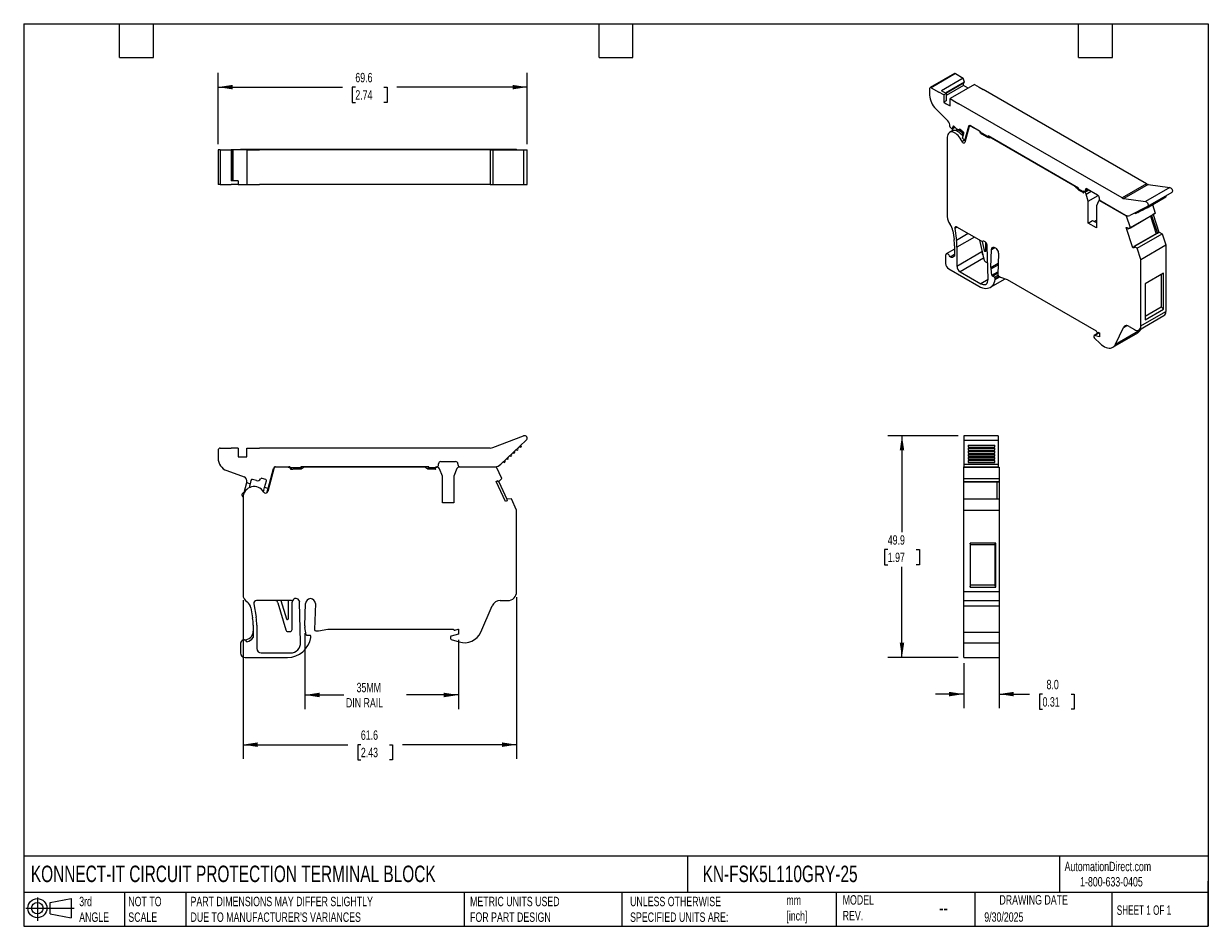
# Model space of a CAD drawing. Header units: millimetres. Extents: x 6 to 273, y 6 to 210.
import ezdxf

# ---------------------------------------------------------------- set-up
doc = ezdxf.new("R2010")
doc.units = ezdxf.units.MM
doc.linetypes.add('SLD-Solid', pattern=[0])
doc.layers.add('DIMENSIONS', color=140, linetype='SLD-Solid', lineweight=25)
doc.layers.add('TEXT', color=140, linetype='SLD-Solid', lineweight=25)
doc.layers.add('SLD-DEFPOINTS', color=7, linetype='Continuous')
doc.styles.add('SLDTEXTSTYLE0', font='TXT', dxfattribs={"width": 0.7})
doc.styles.add('SLDTEXTSTYLE1', font='TXT', dxfattribs={"width": 0.65})
doc.dimstyles.new('SLDDIMSTYLE0', dxfattribs={"dimtxt": 2.158008, "dimasz": 3.302, "dimexe": 0, "dimexo": 0.0625, "dimgap": 0.539502, "dimtad": 0, "dimtih": 1, "dimtoh": 1, "dimdec": 1, "dimrnd": 1e-09, "dimzin": 12, "dimdsep": 46, "dimtxsty": 'SLDTEXTSTYLE0', "dimsah": 1, "dimcen": 0.09, "dimadec": 0, "dimazin": 3, "dimtfac": 1, "dimtdec": 1, "dimtofl": 0, "dimtmove": 0, "dimatfit": 3, "dimfxl": 0, "dimfrac": 2, "dimtolj": 1, "dimtzin": 12, "dimarcsym": 0})
doc.dimstyles.new('SLDDIMSTYLE1', dxfattribs={"dimtxt": 2.158008, "dimasz": 3.302, "dimexe": 0, "dimexo": 0.0625, "dimgap": 0.539502, "dimtad": 0, "dimtih": 1, "dimtoh": 1, "dimdec": 1, "dimrnd": 1e-09, "dimzin": 4, "dimdsep": 46, "dimtxsty": 'SLDTEXTSTYLE0', "dimsah": 1, "dimcen": 0.09, "dimadec": 0, "dimazin": 1, "dimtfac": 1, "dimtdec": 1, "dimtmove": 0, "dimatfit": 0, "dimfxl": 0, "dimfrac": 2, "dimtolj": 1, "dimtzin": 12, "dimarcsym": 0})

# ---------------------------------------------------------------- blocks, each defined once
blk = doc.blocks.new('Block11')
at = {"color": 7, "linetype": 'SLD-Solid', "lineweight": 18}
for p, q in [((0, 2.88), (10.87, 2.88)), ((2.59, 5.31), (2.59, 0)), ((5.48, 4.17), (10.18, 5.03)), ((5.48, 1.6), (5.48, 4.17)), ((10.18, 5.03), (10.18, 0.73)), ((5.48, 1.6), (10.18, 0.73))]:
    blk.add_line(p, q, dxfattribs=at)
for radius in [2.15, 1.29]:
    blk.add_circle((2.59, 2.88), radius, dxfattribs=at)
blk = doc.blocks.new('Block12')
at = {"layer": 'SLD-DEFPOINTS'}
blk.add_blockref('Block11', (0, 0), dxfattribs=at)
blk = doc.blocks.new('_D')
at = {"layer": 'DIMENSIONS'}
for p, q in [((69.66, 72.37), (69.66, 55.26)), ((104.23, 70.87), (104.23, 55.26)), ((69.66, 58.43), (78.42, 58.43)), ((104.23, 58.43), (92.51, 58.43))]:
    blk.add_line(p, q, dxfattribs=at)
for points in [[(69.66, 58.43), (72.97, 57.92), (72.97, 58.94)], [(104.23, 58.43), (100.93, 58.94), (100.93, 57.92)]]:
    blk.add_solid(points, dxfattribs=at)
at = {"layer": 'DIMENSIONS', "char_height": 2.117, "attachment_point": 1, "style": 'SLDTEXTSTYLE0'}
for s, insert in [('35MM', (81.29, 61.16)), ('DIN RAIL', (78.9, 57.73))]:
    blk.add_mtext(s, dxfattribs=dict(at, insert=insert))
blk = doc.blocks.new('_D_1')
at = {"layer": 'DIMENSIONS'}
for p, q in [((117.33, 80.42), (117.33, 44.06)), ((55.73, 79.77), (55.73, 44.06)), ((55.73, 47.24), (79.34, 47.24)), ((82.26, 47.24), (81.54, 47.24)), ((81.54, 47.24), (81.54, 43.81)), ((88.67, 47.24), (89.4, 47.24)), ((89.4, 47.24), (89.4, 43.81)), ((117.33, 47.24), (91.6, 47.24)), ((81.54, 43.81), (82.26, 43.81)), ((89.4, 43.81), (88.67, 43.81))]:
    blk.add_line(p, q, dxfattribs=at)
for points in [[(55.73, 47.24), (59.03, 46.73), (59.03, 47.75)], [(117.33, 47.24), (114.03, 47.75), (114.03, 46.73)]]:
    blk.add_solid(points, dxfattribs=at)
at = {"layer": 'DIMENSIONS', "char_height": 2.117, "attachment_point": 1, "style": 'SLDTEXTSTYLE0'}
for s, insert in [('61.6', (82.26, 50.45)), ('2.43', (82.26, 46.54))]:
    blk.add_mtext(s, dxfattribs=dict(at, insert=insert))
blk = doc.blocks.new('_D_2')
at = {"layer": 'DIMENSIONS'}
for p, q in [((225.95, 71.32), (225.95, 55.45)), ((218, 65.61), (218, 55.45)), ((218, 58.63), (211.65, 58.63)), ((225.95, 58.63), (232.81, 58.63)), ((235.74, 58.63), (235.01, 58.63)), ((235.01, 58.63), (235.01, 55.2)), ((242.15, 58.63), (242.87, 58.63)), ((242.87, 58.63), (242.87, 55.2)), ((235.01, 55.2), (235.74, 55.2)), ((242.87, 55.2), (242.15, 55.2))]:
    blk.add_line(p, q, dxfattribs=at)
for points in [[(218, 58.63), (214.7, 59.13), (214.7, 58.12)], [(225.95, 58.63), (229.25, 58.12), (229.25, 59.13)]]:
    blk.add_solid(points, dxfattribs=at)
at = {"layer": 'DIMENSIONS', "char_height": 2.117, "attachment_point": 1, "style": 'SLDTEXTSTYLE0'}
for s, insert in [('8.0', (236.63, 61.84)), ('0.31', (235.74, 57.93))]:
    blk.add_mtext(s, dxfattribs=dict(at, insert=insert))
blk = doc.blocks.new('_D_3')
at = {"layer": 'DIMENSIONS'}
for p, q in [((216.73, 116.8), (200.91, 116.8)), ((204.08, 116.8), (204.08, 95.08)), ((200.88, 91.17), (200.15, 91.17)), ((200.15, 91.17), (200.15, 87.74)), ((207.29, 91.17), (208.02, 91.17)), ((208.02, 91.17), (208.02, 87.74)), ((200.15, 87.74), (200.88, 87.74)), ((204.08, 66.88), (204.08, 87.26)), ((208.02, 87.74), (207.29, 87.74)), ((216.73, 66.88), (200.91, 66.88))]:
    blk.add_line(p, q, dxfattribs=at)
for points in [[(204.08, 116.8), (203.58, 113.5), (204.59, 113.5)], [(204.08, 66.88), (204.59, 70.18), (203.58, 70.18)]]:
    blk.add_solid(points, dxfattribs=at)
at = {"layer": 'DIMENSIONS', "char_height": 2.117, "attachment_point": 1, "style": 'SLDTEXTSTYLE0'}
for s, insert in [('49.9', (200.88, 94.38)), ('1.97', (200.88, 90.47))]:
    blk.add_mtext(s, dxfattribs=dict(at, insert=insert))
blk = doc.blocks.new('_D_4')
at = {"layer": 'DIMENSIONS'}
for p, q in [((50.11, 182.4), (50.11, 198.45)), ((119.7, 182.4), (119.7, 198.45)), ((50.11, 195.27), (78.1, 195.27)), ((81.02, 195.27), (80.3, 195.27)), ((80.3, 195.27), (80.3, 191.84)), ((87.43, 195.27), (88.16, 195.27)), ((88.16, 195.27), (88.16, 191.84)), ((119.7, 195.27), (90.36, 195.27)), ((80.3, 191.84), (81.02, 191.84)), ((88.16, 191.84), (87.43, 191.84))]:
    blk.add_line(p, q, dxfattribs=at)
for points in [[(50.11, 195.27), (53.41, 194.76), (53.41, 195.78)], [(119.7, 195.27), (116.4, 195.78), (116.4, 194.76)]]:
    blk.add_solid(points, dxfattribs=at)
at = {"layer": 'DIMENSIONS', "char_height": 2.117, "attachment_point": 1, "style": 'SLDTEXTSTYLE0'}
for s, insert in [('69.6', (81.02, 198.48)), ('2.74', (81.02, 194.57))]:
    blk.add_mtext(s, dxfattribs=dict(at, insert=insert))

msp = doc.modelspace()

# ---------------------------------------------------------------- linework, layer by layer
for p, q in [((215.89, 198.32), (210.41, 195.16)), ((216.14, 198.3), (210.66, 195.13)), ((216.14, 198.3), (217.89, 197.29)), ((210.31, 194.93), (210.31, 193.49)), ((210.66, 195.13), (212.41, 194.12)), ((217.89, 197.29), (212.98, 194.45)), ((218.14, 196.41), (213.86, 193.94)), ((213.92, 193.91), (218.12, 196.34)), ((217.91, 195.64), (214.06, 193.42)), ((220.38, 195.85), (214.9, 192.69)), ((218.14, 196.41), (217.89, 197.29)), ((217.91, 195.64), (217.91, 196.22)), ((218.97, 195.03), (217.91, 195.64)), ((220.38, 195.85), (221.46, 195.23)), ((221.46, 195.23), (222.36, 194.71)), ((259.13, 173.48), (222.36, 194.71)), ((213.49, 193.5), (212.41, 194.12)), ((214.06, 193.83), (212.98, 194.45)), ((214.06, 193.83), (213.49, 193.5)), ((213.49, 193.5), (213.49, 191.87)), ((214.06, 192.2), (213.49, 191.87)), ((214.06, 193.83), (214.06, 192.2)), ((214.9, 191.05), (214.9, 192.69)), ((214.9, 192.69), (215.98, 192.06)), ((215.98, 192.06), (216.88, 191.54)), ((211.7, 190.38), (214.44, 187.65)), ((213.49, 191.87), (214.06, 191.54)), ((214.06, 191.54), (214.9, 191.05)), ((253.65, 170.32), (216.88, 191.54)), ((215.53, 185.48), (214.8, 185.06)), ((214.88, 186.42), (214.86, 186.32)), ((215.4, 185.83), (214.86, 186.32)), ((215.44, 185.46), (215.15, 185.3)), ((215.55, 186.36), (215.4, 185.83)), ((216.02, 186.19), (215.4, 185.83)), ((215.56, 185.92), (215.42, 185.42)), ((215.7, 186.44), (215.55, 186.36)), ((216.42, 185.84), (215.81, 186.38)), ((216.53, 185.75), (216.44, 185.71)), ((216.97, 185.69), (217.17, 185.81)), ((217.13, 185.81), (217.05, 185.77)), ((217.29, 185.74), (217.86, 185.23)), ((217.72, 183.77), (218.01, 184.85)), ((219.19, 186.4), (218.22, 182.78)), ((218.27, 183.29), (219.13, 186.51)), ((219.13, 186.51), (219.38, 186.66)), ((219.45, 186.63), (219.28, 186.53)), ((219.48, 186.62), (221.57, 185.41)), ((219.53, 186.5), (219.6, 186.54)), ((221.44, 185.4), (219.53, 186.5)), ((221.44, 185.4), (221.52, 185.44)), ((221.81, 185.15), (221.72, 185.1)), ((221.85, 185.08), (223.49, 184.14)), ((221.89, 184.75), (222.15, 184.91)), ((222.18, 184.89), (221.9, 184.73)), ((222.16, 184.58), (221.9, 184.73)), ((222.45, 184.74), (222.16, 184.58)), ((222.59, 184.66), (222.37, 184.53)), ((222.37, 184.53), (223.36, 183.97)), ((223.36, 183.97), (223.71, 184.17)), ((243.85, 172.54), (223.49, 184.3)), ((223.49, 184.3), (223.49, 184.14)), ((223.49, 184.14), (223.63, 184.22)), ((214.29, 184.02), (214.29, 166.11)), ((217.57, 183.05), (218.16, 183.39)), ((218.27, 183.29), (217.72, 183.77)), ((218.37, 183.35), (218.27, 183.29)), ((223.97, 184.02), (223.71, 183.87)), ((223.87, 183.89), (223.71, 183.87)), ((223.87, 183.89), (224.04, 183.98)), ((224.3, 183.83), (224.23, 183.79)), ((243.04, 172.93), (224.23, 183.79)), ((50.11, 181.13), (50.11, 173.38)), ((50.61, 181.13), (50.11, 181.13)), ((50.61, 181.13), (50.61, 173.38)), ((50.61, 181.13), (53.08, 181.13)), ((53.08, 181.13), (53.08, 174.18)), ((53.43, 181.13), (53.08, 181.13)), ((53.43, 174.18), (53.43, 181.13)), ((53.43, 181.13), (53.43, 174.18)), ((53.43, 181.13), (53.43, 181.13)), ((55.81, 181.13), (53.43, 181.13)), ((55.19, 181.13), (55.19, 181.33)), ((55.19, 181.33), (55.73, 181.33)), ((55.73, 181.13), (55.73, 181.33)), ((55.73, 181.33), (60.38, 181.33)), ((56.61, 181.13), (55.81, 181.13)), ((56.61, 181.13), (56.61, 173.38)), ((56.61, 181.13), (58.13, 181.13)), ((58.13, 181.13), (59.41, 181.13)), ((111.4, 181.13), (59.41, 181.13)), ((60.38, 181.33), (61.3, 181.33)), ((60.38, 181.13), (60.38, 181.33)), ((61.3, 181.33), (62.66, 181.33)), ((61.3, 181.13), (61.3, 181.33)), ((62.66, 181.33), (63.15, 181.33)), ((62.66, 181.13), (62.66, 181.33)), ((63.15, 181.33), (99.51, 181.33)), ((63.15, 181.13), (63.15, 181.33)), ((99.51, 181.13), (99.51, 181.33)), ((99.51, 181.33), (99.96, 181.33)), ((99.96, 181.33), (100.62, 181.33)), ((99.96, 181.13), (99.96, 181.33)), ((100.62, 181.13), (100.62, 181.33)), ((100.62, 181.13), (100.62, 181.33)), ((100.62, 181.33), (100.62, 181.33)), ((100.62, 181.33), (103.22, 181.33)), ((103.22, 181.13), (103.22, 181.33)), ((103.22, 181.33), (103.89, 181.33)), ((103.22, 181.13), (103.22, 181.33)), ((103.22, 181.33), (103.22, 181.33)), ((103.89, 181.33), (104.34, 181.33)), ((103.89, 181.13), (103.89, 181.33)), ((104.34, 181.13), (104.34, 181.33)), ((104.34, 181.33), (112.82, 181.33)), ((111.4, 181.13), (111.4, 173.38)), ((111.4, 181.13), (111.97, 181.13)), ((111.97, 181.13), (111.97, 173.38)), ((111.97, 181.13), (118.89, 181.13)), ((112.82, 181.13), (112.82, 181.33)), ((112.82, 181.33), (114.02, 181.33)), ((114.02, 181.13), (114.02, 181.33)), ((114.02, 181.33), (115.16, 181.33)), ((115.16, 181.13), (115.16, 181.33)), ((115.16, 181.33), (115.2, 181.33)), ((115.2, 181.33), (116.16, 181.33)), ((115.2, 181.13), (115.2, 181.33)), ((116.16, 181.13), (116.16, 181.33)), ((116.16, 181.33), (117.33, 181.33)), ((117.33, 181.13), (117.33, 181.33)), ((118.89, 181.13), (119.7, 181.13)), ((118.89, 181.13), (118.89, 173.38)), ((119.7, 173.38), (119.7, 181.13)), ((50.61, 173.38), (50.11, 173.38)), ((50.61, 173.38), (53.08, 173.38)), ((54.61, 174.18), (53.08, 174.18)), ((54.61, 173.38), (53.08, 173.38)), ((54.61, 174.18), (54.61, 173.38)), ((54.61, 173.38), (55.41, 173.38)), ((55.41, 173.38), (56.61, 173.38)), ((56.61, 173.38), (58.13, 173.38)), ((58.13, 173.38), (59.41, 173.38)), ((111.4, 173.38), (59.41, 173.38)), ((111.4, 173.38), (111.97, 173.38)), ((111.97, 173.38), (118.89, 173.38)), ((118.89, 173.38), (119.7, 173.38)), ((259.13, 173.48), (253.65, 170.32)), ((243.04, 172.93), (243.11, 172.97)), ((243.56, 172.71), (243.39, 172.62)), ((243.55, 172.42), (243.39, 172.62)), ((243.55, 172.42), (243.81, 172.57)), ((243.85, 172.38), (243.85, 172.54)), ((243.85, 172.38), (244.86, 171.8)), ((244.12, 172.23), (243.91, 172.1)), ((243.91, 172.1), (244.92, 171.52)), ((245.04, 171.81), (244.9, 171.73)), ((244.99, 171.4), (244.9, 171.72)), ((244.95, 171.53), (244.92, 171.52)), ((244.95, 171.42), (244.92, 171.52)), ((244.98, 171.43), (244.95, 171.42)), ((244.99, 171.4), (244.95, 171.42)), ((245.21, 171.78), (245.13, 171.73)), ((245.24, 171.66), (245.13, 171.73)), ((245.24, 171.66), (246.12, 172.17)), ((245.3, 171.8), (246.03, 172.22)), ((245.4, 172.18), (245.75, 172.38)), ((245.4, 172.03), (245.89, 172.31)), ((245.4, 172.03), (245.4, 172.18)), ((245.56, 171.19), (246.69, 171.84)), ((246.02, 169.58), (245.56, 171.19)), ((245.75, 172.38), (248.13, 171.01)), ((246.02, 169.58), (248.29, 170.88)), ((259.53, 173.34), (254.05, 170.17)), ((264.42, 172.67), (258.94, 169.5)), ((259.4, 168.44), (264.88, 171.6)), ((259.53, 173.34), (264.42, 172.67)), ((246.02, 164.68), (246.02, 169.58)), ((248.34, 169.62), (247.86, 168.51)), ((247.86, 168.51), (247.86, 163.62)), ((248.65, 169.84), (248.42, 169.71)), ((248.48, 170.4), (248.48, 170.28)), ((248.66, 169.69), (248.74, 169.74)), ((254.65, 166.23), (248.66, 169.69)), ((248.84, 169.67), (254.37, 166.47)), ((254.05, 170.17), (258.94, 169.5)), ((259.39, 168.43), (255.35, 166.35)), ((258.75, 167.87), (259.19, 168.12)), ((259.26, 168.13), (263.5, 170.58)), ((260.48, 168.84), (261.12, 166.88)), ((254.65, 166.23), (254.79, 166.3)), ((255.5, 163.63), (254.65, 166.23)), ((255.03, 163.34), (260.65, 166.59)), ((255.5, 163.63), (261.12, 166.88)), ((256.69, 166.81), (257.14, 167.07)), ((257.21, 167.08), (257.65, 167.33)), ((257.72, 167.34), (258.16, 167.6)), ((258.23, 167.6), (258.68, 167.86)), ((260.01, 166.22), (261.31, 162.26)), ((260.28, 166.37), (261.58, 162.41)), ((260.63, 166.58), (261.93, 162.61)), ((261.12, 166.88), (260.65, 166.59)), ((215.55, 162.93), (215.81, 160.97)), ((216.52, 163.72), (216.01, 163.43)), ((216.01, 163.43), (216.37, 160.76)), ((221.98, 160.57), (216.44, 163.77)), ((246.02, 164.68), (247.01, 165.25)), ((247.86, 163.62), (246.02, 164.68)), ((247.01, 165.25), (247.86, 164.76)), ((247.37, 165.04), (247.86, 165.33)), ((254.59, 163.65), (254.84, 163.64)), ((256.09, 159.09), (254.59, 163.65)), ((254.84, 163.64), (254.92, 163.43)), ((255.03, 163.34), (255.5, 163.63)), ((219.01, 162.29), (216.37, 160.76)), ((220.39, 161.49), (216.47, 159.23)), ((221.57, 160.81), (222.53, 156.51)), ((222.15, 160.52), (222.6, 158.5)), ((222.23, 160.55), (222.31, 160.59)), ((222.25, 160.56), (222.3, 160.59)), ((222.94, 158.36), (222.94, 160.33)), ((261.56, 162.41), (256.29, 159.36)), ((256.33, 159.36), (261.96, 162.61)), ((257.01, 159.03), (262.63, 162.27)), ((261.58, 162.41), (261.93, 162.61)), ((261.96, 162.61), (262.63, 162.27)), ((262.63, 162.27), (263.47, 159.73)), ((213.9, 157.39), (213.9, 155.59)), ((215.91, 158.8), (214.06, 157.73)), ((214.91, 157.07), (215.91, 157.64)), ((215.91, 159.56), (215.91, 157.25)), ((216.47, 159.23), (216.47, 154.92)), ((222.09, 158.17), (216.47, 154.92)), ((222.09, 158.45), (222.09, 158.17)), ((222.6, 158.5), (222.94, 158.7)), ((223.46, 152), (223.3, 159.5)), ((224.12, 154.68), (224.26, 158.71)), ((224.26, 158.71), (225.02, 159.15)), ((225.79, 157.82), (225.65, 153.1)), ((256.3, 159.21), (256.09, 159.09)), ((256.33, 159.08), (256.09, 159.09)), ((256.27, 159.29), (256.33, 159.08)), ((257.01, 159.03), (256.33, 159.36)), ((257.84, 156.49), (257.01, 159.03)), ((257.84, 156.49), (263.47, 159.73)), ((263.47, 159.73), (263.47, 144.75)), ((222.47, 156.75), (217.18, 153.7)), ((222.88, 155.97), (223.16, 155.81)), ((224.12, 154.68), (225.73, 155.61)), ((224.14, 154.38), (225.72, 155.3)), ((257.84, 141.5), (257.84, 156.49)), ((214.61, 154.37), (221.38, 150.46)), ((217.18, 153.7), (221.83, 151.01)), ((224.01, 150.21), (227.33, 152.12)), ((224.35, 152.9), (224.14, 154.38)), ((224.35, 152.9), (225.67, 153.66)), ((224.45, 152.74), (225.66, 153.44)), ((224.93, 152.46), (224.45, 152.74)), ((224.93, 152.46), (225.71, 152.91)), ((225.07, 152.22), (225.92, 152.71)), ((225.07, 151.97), (226.13, 152.58)), ((225.07, 151.97), (225.07, 152.22)), ((225.87, 152.74), (226.29, 152.49)), ((226.29, 152.49), (227.77, 151.96)), ((262.94, 153.36), (258.83, 151)), ((262.43, 153.07), (262.43, 145.79)), ((262.94, 145.28), (262.94, 153.36)), ((223.46, 151.95), (221.83, 151.01)), ((227.77, 151.96), (247.8, 140.4)), ((258.83, 151), (258.83, 142.91)), ((257.84, 141.5), (263.47, 144.75)), ((258.83, 143.71), (262.43, 145.79)), ((258.83, 142.91), (262.94, 145.28)), ((262.94, 145.28), (262.43, 145.79)), ((253.93, 141.14), (254.67, 141.57)), ((255.23, 141.38), (256.43, 140.68)), ((257.43, 140.59), (263.05, 143.83)), ((247.31, 139.27), (247.31, 138.94)), ((248.47, 140), (247.35, 139.36)), ((247.41, 138.73), (248.69, 137.53)), ((247.42, 139.36), (248.51, 139.99)), ((248.58, 139.05), (247.42, 139.36)), ((247.98, 140.13), (248.51, 139.99)), ((248.51, 139.99), (248.58, 139.95)), ((248.58, 139.95), (248.58, 139.05)), ((251.53, 136.7), (257.15, 139.95)), ((252.12, 137.37), (253.93, 141.14)), ((252.12, 137.37), (257.74, 140.61)), ((257.84, 140.82), (257.74, 140.61)), ((111.97, 114.12), (118.89, 116.76)), ((119.51, 115.77), (113.8, 110.36)), ((225.75, 116.8), (218, 116.8)), ((218, 116.8), (218, 115.77)), ((218, 115.77), (225.75, 115.77)), ((218, 115.77), (218, 110.36)), ((225.75, 116.8), (225.75, 115.77)), ((225.75, 115.77), (225.75, 110.36)), ((50.11, 113.52), (50.11, 111.75)), ((50.61, 114.02), (53.08, 114.02)), ((54.61, 114.02), (53.08, 114.02)), ((54.61, 114.02), (54.61, 112.02)), ((54.61, 112.02), (55.41, 112.02)), ((55.41, 112.02), (56.61, 112.02)), ((56.61, 114.02), (58.13, 114.02)), ((56.61, 112.02), (56.61, 114.02)), ((58.13, 114.02), (59.41, 114.02)), ((111.4, 114.02), (59.41, 114.02)), ((219, 114.66), (225, 114.66)), ((219, 114.66), (219, 114.24)), ((219, 114.24), (225, 114.24)), ((219, 113.97), (225, 113.97)), ((219, 113.97), (219, 113.55)), ((219, 113.55), (225, 113.55)), ((219, 113.28), (225, 113.28)), ((219, 113.28), (219, 112.86)), ((219, 112.86), (225, 112.86)), ((219, 112.6), (225, 112.6)), ((219, 112.6), (219, 112.17)), ((219, 112.17), (225, 112.17)), ((225, 114.24), (225, 114.66)), ((225, 113.55), (225, 113.97)), ((225, 112.86), (225, 113.28)), ((225, 112.17), (225, 112.6)), ((61.37, 104.89), (62.59, 109.45)), ((63.07, 109.82), (66.03, 109.82)), ((65.86, 109.72), (63.15, 109.72)), ((65.86, 109.72), (66.33, 109.72)), ((66.43, 109.62), (68.74, 109.62)), ((68.74, 109.82), (68.74, 109.62)), ((97.54, 109.82), (68.74, 109.82)), ((68.74, 109.62), (68.74, 109.33)), ((68.79, 109.82), (68.79, 109.34)), ((69.29, 109.58), (69.06, 109.45)), ((96.39, 109.72), (69.79, 109.72)), ((97.12, 109.45), (96.89, 109.58)), ((97.49, 109.32), (97.49, 109.82)), ((97.54, 109.62), (97.54, 109.82)), ((97.54, 109.62), (98.96, 109.62)), ((97.54, 109.62), (97.54, 109.32)), ((99.15, 109.22), (99.02, 109.55)), ((99.13, 109.72), (99.35, 109.72)), ((99.51, 109.72), (99.35, 109.72)), ((99.74, 110.28), (99.74, 110.47)), ((100.62, 107.72), (99.96, 109.36)), ((100.24, 110.97), (103.6, 110.97)), ((103.89, 109.4), (103.22, 107.72)), ((104.1, 110.47), (104.1, 110.32)), ((112.82, 109.72), (104.34, 109.72)), ((104.6, 109.82), (112.43, 109.82)), ((104.7, 109.72), (104.7, 109.82)), ((105, 109.82), (105, 109.72)), ((105.6, 109.72), (105.6, 109.82)), ((105.9, 109.82), (105.9, 109.72)), ((114.02, 107.14), (112.82, 109.72)), ((218, 110.36), (225.75, 110.36)), ((218, 110.36), (218, 109.82)), ((218, 109.82), (225.75, 109.82)), ((218, 109.79), (218, 109.82)), ((218, 109.72), (218, 109.79)), ((218, 109.79), (219.8, 109.79)), ((218, 109.72), (225.95, 109.72)), ((218, 107.14), (218, 109.72)), ((219, 111.91), (225, 111.91)), ((219, 111.91), (219, 111.49)), ((219, 111.49), (225, 111.49)), ((219, 111.22), (225, 111.22)), ((219, 111.22), (219, 110.8)), ((219, 110.8), (225, 110.8)), ((219.8, 109.72), (219.8, 109.82)), ((220.1, 109.82), (220.1, 109.72)), ((224.3, 109.72), (224.3, 109.82)), ((224.6, 109.82), (224.6, 109.72)), ((224.6, 109.79), (225.2, 109.79)), ((225, 111.49), (225, 111.91)), ((225, 110.8), (225, 111.22)), ((225.2, 109.82), (225.2, 109.79)), ((225.2, 109.79), (225.2, 109.72)), ((225.75, 110.36), (225.75, 109.82)), ((225.75, 109.82), (225.75, 109.72)), ((225.95, 109.72), (225.95, 107.14)), ((52.08, 108.93), (55.95, 107.52)), ((57.51, 106.72), (57.31, 105.98)), ((58.75, 106.7), (57.88, 106.93)), ((59.98, 107.2), (60.79, 106.98)), ((61.01, 106.65), (61.01, 106.74)), ((62.66, 109.35), (61.3, 104.23)), ((66.87, 109.22), (66.49, 109.22)), ((67.17, 109.32), (68.56, 109.32)), ((97.62, 109.32), (99.06, 109.32)), ((99.1, 109.22), (99.06, 109.32)), ((99.15, 109.22), (99.1, 109.22)), ((100.62, 101.72), (100.62, 107.72)), ((103.22, 107.72), (103.22, 101.72)), ((113.35, 106.45), (114.02, 107.14)), ((218, 107.14), (225.95, 107.14)), ((218, 106.45), (218, 107.14)), ((225.95, 107.14), (225.95, 106.45)), ((56.54, 106.18), (55.94, 103.94)), ((56.58, 106.32), (56.54, 106.18)), ((57.31, 105.98), (56.54, 106.18)), ((57.31, 105.98), (57.17, 105.45)), ((60.45, 104.57), (60.6, 105.1)), ((60.6, 105.1), (61, 106.61)), ((61.37, 104.89), (60.6, 105.1)), ((61.12, 103.97), (61.37, 104.89)), ((112.73, 106.51), (113.08, 106.68)), ((114.85, 101.98), (112.73, 106.51)), ((113.08, 106.68), (113.19, 106.47)), ((113.32, 106.43), (115.16, 102.49)), ((218, 106.45), (225.95, 106.45)), ((218, 106.42), (218, 106.45)), ((218, 106.42), (225.45, 106.42)), ((218, 102.57), (218, 106.42)), ((225.45, 106.43), (225.95, 106.43)), ((225.45, 106.43), (225.45, 102.57)), ((225.95, 106.45), (225.95, 106.43)), ((225.95, 106.43), (225.95, 102.57)), ((55.73, 102.96), (55.73, 81.04)), ((103.22, 101.72), (100.62, 101.72)), ((115.2, 102.15), (114.85, 101.98)), ((115.11, 102.36), (115.2, 102.15)), ((116.16, 102.57), (115.2, 102.5)), ((117.33, 100.04), (116.16, 102.57)), ((218, 100.04), (218, 102.57)), ((218, 102.57), (225.95, 102.57)), ((225.95, 102.57), (225.95, 100.04)), ((117.33, 81.69), (117.33, 100.04)), ((218, 100.04), (225.95, 100.04)), ((218, 81.69), (218, 100.04)), ((225.95, 100.04), (225.95, 81.69)), ((225.2, 92.62), (219.4, 92.62)), ((219.4, 92.62), (219.4, 82.72)), ((219.52, 92.22), (219.4, 92.62)), ((224.98, 92.22), (219.52, 92.22)), ((219.52, 83.2), (219.52, 92.22)), ((224.98, 92.22), (225.2, 92.62)), ((224.98, 92.22), (224.98, 83.2)), ((225.2, 82.72), (225.2, 92.62)), ((219.4, 82.72), (219.52, 83.2)), ((219.4, 82.72), (225.2, 82.72)), ((219.52, 83.2), (224.98, 83.2)), ((225.2, 82.72), (224.98, 83.2)), ((218, 79.69), (218, 81.69)), ((218, 81.69), (225.95, 81.69)), ((225.95, 81.69), (225.95, 79.69)), ((57.51, 78.02), (57.89, 75.82)), ((58.17, 78.97), (58.67, 75.95)), ((66.62, 79.69), (58.78, 79.69)), ((63.59, 79.17), (65.39, 73.11)), ((64.27, 79.69), (65.49, 75.59)), ((65.98, 75.66), (65.98, 79.69)), ((66.78, 73.19), (66.78, 79.29)), ((68.7, 70.23), (68.48, 79.32)), ((69.63, 73.98), (69.83, 79.02)), ((72.01, 79.02), (71.81, 73.14)), ((109.24, 72.59), (111.8, 78.49)), ((113.64, 79.69), (115.33, 79.69)), ((218, 79.69), (225.95, 79.69)), ((218, 78.49), (218, 79.69)), ((218, 78.49), (225.95, 78.49)), ((218, 72.59), (218, 78.49)), ((225.95, 79.69), (225.95, 78.49)), ((225.95, 78.49), (225.95, 72.59)), ((58.03, 74.15), (58.03, 71.33)), ((58.83, 74.15), (58.83, 68.88)), ((65.88, 72.69), (66.28, 72.69)), ((69.96, 71.97), (69.66, 73.64)), ((72.11, 72.84), (72.71, 72.84)), ((72.71, 72.84), (74.81, 73.24)), ((74.81, 73.24), (103.13, 73.24)), ((104.23, 72.14), (102.59, 71.7)), ((103.38, 73.04), (104.13, 73.24)), ((104.13, 73.24), (104.23, 73.24)), ((104.23, 73.24), (104.23, 72.14)), ((218, 72.59), (225.95, 72.59)), ((218, 70.18), (218, 72.59)), ((225.95, 72.59), (225.95, 70.18)), ((55.19, 70.08), (55.19, 67.88)), ((70.78, 71.84), (70.11, 71.84)), ((70.98, 71.34), (70.98, 71.64)), ((102.44, 71.51), (102.44, 71.11)), ((102.58, 70.92), (104.39, 70.36)), ((218, 70.18), (225.95, 70.18)), ((218, 66.88), (218, 70.18)), ((225.95, 70.18), (225.95, 66.88)), ((56.19, 66.88), (65.76, 66.88)), ((59.83, 67.88), (66.4, 67.88)), ((218, 66.88), (225.95, 66.88))]:
    msp.add_line(p, q)
at = {"flags": 128}
for points in [[(217.57, 183.05), (217.41, 183.41), (217.21, 183.76), (216.99, 184.09), (216.74, 184.38), (216.47, 184.64), (216.19, 184.85), (215.91, 185.01), (215.63, 185.12), (215.36, 185.17), (215.11, 185.17), (214.88, 185.1), (214.69, 184.98), (214.53, 184.81), (214.4, 184.58), (214.32, 184.32), (214.29, 184.02)], [(215.81, 186.38), (215.76, 186.41), (215.72, 186.44), (215.68, 186.45), (215.64, 186.45), (215.61, 186.44), (215.58, 186.42), (215.56, 186.39), (215.55, 186.36)], [(217.05, 185.77), (217, 185.71), (216.93, 185.67), (216.86, 185.66), (216.78, 185.65), (216.69, 185.67), (216.6, 185.71), (216.51, 185.77), (216.42, 185.84)], [(217.05, 185.77), (217.07, 185.79), (217.1, 185.8), (217.12, 185.81), (217.15, 185.81), (217.19, 185.8), (217.22, 185.79), (217.26, 185.77), (217.29, 185.74)], [(219.13, 186.51), (219.15, 186.56), (219.18, 186.61), (219.22, 186.64), (219.26, 186.66), (219.31, 186.67), (219.36, 186.66), (219.42, 186.64), (219.48, 186.62)], [(219.53, 186.5), (219.47, 186.53), (219.42, 186.55), (219.36, 186.55), (219.31, 186.54), (219.27, 186.52), (219.24, 186.49), (219.21, 186.45), (219.19, 186.4)], [(218.22, 182.78), (218.18, 182.7), (218.11, 182.64), (218.03, 182.63), (217.93, 182.65), (217.82, 182.71), (217.72, 182.81), (217.64, 182.92), (217.57, 183.05)], [(245.12, 171.79), (245.18, 171.78), (245.23, 171.78), (245.28, 171.79), (245.32, 171.82), (245.36, 171.86), (245.38, 171.9), (245.4, 171.96), (245.4, 172.03)], [(263.5, 170.58), (263.54, 170.62), (263.56, 170.69), (263.54, 170.78), (263.53, 170.82)], [(264.42, 172.67), (264.57, 172.62), (264.71, 172.51), (264.84, 172.36), (264.93, 172.18), (264.99, 171.99), (265, 171.82), (264.95, 171.68), (264.88, 171.6)], [(258.77, 168.12), (258.79, 168.06), (258.8, 167.98), (258.78, 167.91), (258.74, 167.87), (258.69, 167.86), (258.62, 167.88), (258.55, 167.94), (258.51, 167.99)], [(258.94, 169.5), (259.09, 169.45), (259.23, 169.35), (259.36, 169.19), (259.45, 169.01), (259.51, 168.83), (259.52, 168.65), (259.47, 168.52), (259.39, 168.43)], [(259.28, 168.38), (259.3, 168.33), (259.31, 168.24), (259.3, 168.17), (259.26, 168.13), (259.2, 168.12), (259.13, 168.15), (259.06, 168.21), (259.03, 168.25)], [(256.71, 167.06), (256.73, 167.01), (256.74, 166.92), (256.73, 166.85), (256.69, 166.81), (256.63, 166.8), (256.56, 166.83), (256.5, 166.88), (256.46, 166.93)], [(257.23, 167.32), (257.25, 167.27), (257.26, 167.18), (257.24, 167.12), (257.2, 167.07), (257.14, 167.06), (257.08, 167.09), (257.01, 167.15), (256.97, 167.19)], [(257.74, 167.59), (257.76, 167.53), (257.77, 167.45), (257.76, 167.38), (257.72, 167.34), (257.66, 167.33), (257.59, 167.36), (257.52, 167.41), (257.49, 167.46)], [(258.25, 167.85), (258.27, 167.8), (258.29, 167.71), (258.27, 167.64), (258.23, 167.6), (258.17, 167.59), (258.1, 167.62), (258.04, 167.68), (258, 167.72)], [(216.44, 163.77), (216.34, 163.81), (216.25, 163.83), (216.17, 163.82), (216.1, 163.78), (216.05, 163.72), (216.02, 163.64), (216, 163.54), (216.01, 163.43)], [(254.92, 163.43), (254.93, 163.41), (254.94, 163.39), (254.95, 163.37), (254.97, 163.35), (254.99, 163.34), (255, 163.34), (255.02, 163.34), (255.03, 163.34)], [(223.3, 159.5), (223.28, 159.7), (223.21, 159.91), (223.11, 160.11), (222.98, 160.29), (222.83, 160.44), (222.67, 160.55), (222.51, 160.6), (222.37, 160.61), (222.25, 160.56)], [(261.58, 162.41), (261.57, 162.41), (261.56, 162.41)], [(214.91, 157.07), (214.82, 157.27), (214.7, 157.45), (214.55, 157.61), (214.39, 157.71), (214.24, 157.76), (214.1, 157.75), (213.99, 157.68), (213.92, 157.56), (213.9, 157.39)], [(222.94, 158.36), (222.93, 158.29), (222.9, 158.25), (222.85, 158.23), (222.79, 158.24), (222.73, 158.28), (222.67, 158.34), (222.63, 158.42), (222.6, 158.5)], [(224.26, 158.71), (224.28, 158.91), (224.34, 159.07), (224.45, 159.19), (224.59, 159.25), (224.75, 159.25), (224.93, 159.2), (225.12, 159.09), (225.3, 158.94), (225.46, 158.74), (225.6, 158.52), (225.71, 158.29), (225.77, 158.05), (225.79, 157.82)], [(256.33, 159.36), (256.32, 159.37), (256.3, 159.37), (256.29, 159.36), (256.28, 159.36), (256.27, 159.34), (256.27, 159.33), (256.27, 159.31), (256.27, 159.29)], [(221.38, 150.46), (221.78, 150.25), (222.18, 150.1), (222.57, 150), (222.95, 149.96), (223.31, 149.98), (223.64, 150.05), (223.95, 150.17), (224.23, 150.35), (224.47, 150.59), (224.68, 150.87), (224.85, 151.2), (224.98, 151.56), (225.07, 151.97)], [(221.83, 151.01), (222.12, 150.88), (222.4, 150.8), (222.66, 150.8), (222.89, 150.85), (223.09, 150.97), (223.25, 151.16), (223.37, 151.39), (223.44, 151.68), (223.46, 152)], [(247.42, 139.36), (247.4, 139.37), (247.38, 139.37), (247.36, 139.36), (247.34, 139.35), (247.33, 139.33), (247.32, 139.31), (247.31, 139.29), (247.31, 139.27)], [(248.69, 137.53), (249.02, 137.24), (249.37, 137), (249.71, 136.8), (250.05, 136.66), (250.39, 136.56), (250.71, 136.52), (251.01, 136.53), (251.29, 136.6), (251.55, 136.72), (251.77, 136.89), (251.97, 137.11), (252.12, 137.37)], [(55.73, 102.96), (55.73, 102.78), (55.73, 102.71)]]:
    msp.add_lwpolyline(points, dxfattribs=at)
for centre, radius, start, end in [((216, 198.09), 0.251, 54.3806, 114.309), ((210.52, 194.97), 0.218, 50.804, 189.2589), ((218.07, 196.39), 0.068, 312.6629, 23.9576), ((214.99, 193.72), 4.69, 182.913, 225.4785), ((213.47, 186.61), 1.42, 352.2731, 47.0921), ((215.24, 185.14), 0.179, 84.8444, 155.1502), ((216.54, 185.97), 0.283, 177.6077, 250.0697), ((215.62, 182.97), 2.86, 35.4112, 73.4002), ((217.58, 184.9), 0.432, 352.497, 49.9144), ((221.05, 184.77), 0.74, 25.8974, 57.7837), ((221.17, 184.78), 0.741, 25.7818, 57.7739), ((205.79, 176.96), 17.88, 25.8351, 27.0577), ((205.55, 176.83), 18.27, 26.8616, 26.9406), ((221.59, 184.61), 0.333, 21.2276, 25.8531), ((222.22, 184.3), 0.279, 56.3023, 101.9201), ((223.69, 184.49), 0.614, 237.6507, 272.3578), ((223.9, 183.27), 0.614, 57.6507, 92.3578), ((259.71, 174.44), 1.12, 238.9494, 261.0016), ((242.36, 171.82), 1.3, 37.9787, 58.8941), ((244.58, 173.22), 1.3, 217.9787, 238.8941), ((244.97, 171.35), 0.465, 70.5171, 104.1541), ((245.01, 171.5), 0.255, 63.3093, 117.3352), ((244.67, 170.93), 0.922, 16.0316, 51.9808), ((245.62, 172.22), 0.218, 50.7967, 189.214), ((247.72, 170.37), 0.768, 2.6055, 57.3945), ((248.53, 169.53), 0.209, 51.7052, 154.3098), ((249.25, 170.31), 0.768, 182.6055, 237.3945), ((254.23, 171.28), 1.12, 238.9494, 261.0016), ((217.32, 166.25), 3.04, 182.5182, 217.9418), ((254.97, 167.31), 1.03, 234.7789, 291.7929), ((212.37, 162.43), 3.21, 8.8894, 37.3372), ((205.29, 159.53), 10.62, 0.1524, 7.8179), ((205, 159.2), 11.47, 0.1524, 7.8179), ((222.13, 160.76), 0.242, 233.4875, 300.0215), ((261.93, 162.55), 0.0621, 62.5074, 86.4575), ((223.58, 158.23), 1.49, 182.3947, 212.1113), ((215.44, 155.66), 1.54, 182.6055, 237.3945), ((215.26, 157.99), 0.983, 249.3788, 311.4442), ((218.01, 154.99), 1.54, 182.6055, 237.3946), ((223.3, 156.62), 0.781, 188.0571, 237.1088), ((223.31, 156.02), 0.264, 235.1748, 285.6673), ((226.25, 154.69), 2.13, 180.1651, 188.1385), ((224.58, 152.93), 0.235, 188.6904, 237.0932), ((224.76, 152.2), 0.307, 2.6055, 57.3946), ((226.11, 153.12), 0.461, 182.6055, 237.3944), ((262.49, 144.63), 0.979, 304.7789, 6.5333), ((254.68, 140.73), 0.853, 49.6242, 150.818), ((256.98, 141.37), 0.877, 231.3258, 8.6849), ((247.63, 138.96), 0.313, 182.9241, 227.0753), ((248.09, 140.4), 0.289, 180.0896, 247.3827), ((256.4, 141.22), 1.48, 300.6322, 335.8303), ((119.1, 116.2), 0.6, 313.4025, 110.8859), ((50.61, 113.52), 0.5, 90, 180.0301), ((111.4, 115.62), 1.6, 270, 290.8859), ((115.98, 112.42), 0.25, 223.4025, 43.4025), ((116.71, 113.11), 0.25, 223.4025, 43.4025), ((117.43, 113.8), 0.25, 223.4025, 43.4025), ((118.16, 114.49), 0.25, 223.4025, 43.4025), ((53.11, 111.75), 3, 180.0301, 250), ((63.07, 109.32), 0.5, 90, 165), ((63.15, 109.22), 0.5, 90, 165), ((65.86, 109.22), 0.5, 39.9117, 90), ((66.03, 109.32), 0.5, 39.7113, 90), ((58.23, 102.84), 10.44, 37.8104, 39.9117), ((58.23, 102.84), 10.64, 39.5752, 39.7113), ((58.23, 102.84), 10.64, 36.8273, 39.5752), ((68.56, 110.32), 1, 270, 300), ((69.79, 108.72), 1, 90, 120), ((96.39, 108.72), 1, 60, 90), ((97.62, 110.32), 1, 240, 270), ((99.56, 108.82), 1, 126.7677, 150), ((99.43, 109.15), 0.57, 135.5991, 163.2265), ((99.56, 108.82), 1, 102.6012, 126.7677), ((99.43, 109.15), 0.57, 97.9692, 135.5991), ((99.24, 110.28), 0.5, 282.6012, 0), ((99.43, 109.15), 0.57, 21.8014, 82.0308), ((100.24, 110.47), 0.5, 90, 180), ((103.6, 110.47), 0.5, 0, 90), ((104.35, 109.22), 0.5, 91.7828, 158.1986), ((104.6, 110.32), 0.5, 180, 270), ((112.43, 111.82), 2, 270, 313.4025), ((114.53, 111.05), 0.25, 223.4025, 43.4025), ((115.25, 111.74), 0.25, 223.4025, 43.4025), ((55.61, 106.58), 1, 344.9999, 70), ((57.8, 106.64), 0.3, 75.0002, 165), ((58.96, 107.47), 0.8, 255.0002, 329.1735), ((59.9, 106.91), 0.3, 75.0001, 149.1735), ((60.71, 106.69), 0.3, 345, 75.0001), ((66.32, 109.12), 0.2, 30, 37.8104), ((58.23, 102.84), 10.44, 37.6535, 37.8104), ((67.17, 108.82), 0.5, 90, 126.8699), ((58.23, 102.84), 2.5, 30.573, 177.1187), ((57.36, 105.39), 0.2, 165, 288.6682), ((60.26, 104.62), 0.2, 221.251, 345), ((60.81, 104.36), 0.5, 210.573, 345), ((113.28, 106.52), 0.1, 208.5163, 315.9088), ((55.96, 103.44), 0.498, 91.8941, 243.5125), ((115.2, 102.4), 0.1, 94.0916, 201.4857), ((57.73, 81.04), 2, 180, 236.7875), ((67.63, 79.29), 0.853, 1.3777, 138.533), ((70.92, 79.02), 1.09, 0.0427, 179.9573), ((115.33, 81.69), 2, 270, 0), ((55.54, 77.69), 2, 9.5825, 56.7875), ((58.78, 79.07), 0.62, 90, 189.5825), ((62.98, 79.07), 0.62, 8.935, 90), ((66.62, 80.19), 0.5, 270, 318.533), ((67.63, 79.29), 0.853, 138.533, 180.0001), ((113.64, 77.69), 2, 90, 156.5348), ((48.03, 74.15), 10, 0, 9.5825), ((48.03, 74.15), 10.8, 0, 9.5825), ((65.73, 75.66), 0.25, 196.5051, 0.0001), ((56.03, 72.83), 2, 268.1438, 0), ((65.88, 73.19), 0.5, 188.9351, 270), ((66.28, 73.19), 0.5, 270.0001, 0.0001), ((71.63, 73.98), 2, 180.0001, 190), ((72.11, 73.14), 0.3, 180, 269.9999), ((103.33, 73.23), 0.2, 177.9048, 285.0004), ((105.57, 74.18), 4, 252.766, 336.5348), ((55.94, 70.08), 0.75, 25.1795, 179.9997), ((56.03, 72.83), 2.5, 283.6425, 323.1301), ((65.72, 72.2), 5.33, 270.4305, 350.6764), ((66.4, 70.18), 2.3, 270, 1.3777), ((70.11, 71.99), 0.15, 190, 270), ((70.78, 71.64), 0.2, 0, 90), ((102.64, 71.51), 0.2, 105.0002, 180.0008), ((102.64, 71.11), 0.2, 180.0002, 252.7661), ((56.19, 67.88), 1, 180, 270), ((59.83, 68.88), 1, 180, 270)]:
    msp.add_arc(centre, radius, start, end)
msp.add_open_spline([(217.85, 184.23), (217.77, 184.31), (217.54, 184.57), (217.11, 184.94), (216.58, 185.3), (216.1, 185.51), (215.74, 185.57), (215.6, 185.5), (215.54, 185.47)], degree=3, knots=[0, 0, 0, 0, 0.0906479, 0.2796312, 0.4751252, 0.6707059, 0.8599081, 1, 1, 1, 1])
at = {"layer": 'TEXT'}
for p, q in [((6.35, 209.55), (273.05, 209.55)), ((6.35, 209.55), (6.35, 6.35)), ((27.94, 201.93), (27.94, 209.55)), ((35.56, 201.93), (35.56, 209.55)), ((135.89, 201.93), (135.89, 209.55)), ((143.51, 201.93), (143.51, 209.55)), ((243.84, 201.93), (243.84, 209.55)), ((251.46, 201.93), (251.46, 209.55)), ((273.05, 209.55), (273.05, 6.35)), ((27.94, 201.93), (35.56, 201.93)), ((135.89, 201.93), (143.51, 201.93)), ((243.84, 201.93), (251.46, 201.93)), ((273.05, 22.13), (6.35, 22.13)), ((155.76, 22.13), (155.76, 13.97)), ((239.58, 22.13), (239.58, 13.97)), ((273.05, 6.35), (273.05, 16.51)), ((273.05, 13.97), (6.35, 13.97)), ((29.04, 13.97), (29.04, 6.35)), ((42.84, 13.97), (42.84, 6.35)), ((105.48, 13.97), (105.48, 6.35)), ((141, 13.97), (141, 6.35)), ((189.3, 13.97), (189.3, 6.35)), ((220.47, 13.97), (220.47, 6.35)), ((251.35, 13.97), (251.35, 6.35)), ((6.35, 6.35), (273.05, 6.35))]:
    msp.add_line(p, q, dxfattribs=at)

# ---------------------------------------------------------------- block references
at = {"layer": 'SLD-DEFPOINTS'}
msp.add_blockref('Block12', (6.84, 7.55), dxfattribs=at)

# ---------------------------------------------------------------- texts
at = {"layer": 'TEXT'}
for s, insert, char_height, attachment_point, style in [('KONNECT-IT CIRCUIT PROTECTION TERMINAL BLOCK', (7.97, 20.01), 3.7042, 1, 'SLDTEXTSTYLE0'), ('KN-FSK5L110GRY-25', (159.21, 20.01), 3.7042, 1, 'SLDTEXTSTYLE0'), ('AutomationDirect.com', (240.69, 20.88), 2.1167, 1, 'SLDTEXTSTYLE0'), ('1-800-633-0405', (244.19, 17.44), 2.1167, 1, 'SLDTEXTSTYLE0'), ('MODEL ^JREV.', (190.73, 13.36), 2.1167, 1, 'SLDTEXTSTYLE0'), ('DRAWING DATE', (233.73, 13.36), 2.1167, 2, 'SLDTEXTSTYLE0'), ('3rd^JANGLE', (18.85, 13), 2.117, 1, 'SLDTEXTSTYLE0'), ('NOT TO^JSCALE', (29.91, 13), 2.1167, 1, 'SLDTEXTSTYLE0'), ("PART DIMENSIONS MAY DIFFER SLIGHTLY ^JDUE TO MANUFACTURER'S VARIANCES", (43.91, 13), 2.1167, 1, 'SLDTEXTSTYLE0'), ('METRIC UNITS USED ^JFOR PART DESIGN', (106.85, 13), 2.1167, 1, 'SLDTEXTSTYLE0'), ('UNLESS OTHERWISE ^JSPECIFIED UNITS ARE:', (142.87, 13), 2.1167, 1, 'SLDTEXTSTYLE0'), ('mm^J[inch]', (178.06, 13.3), 2.117, 1, 'SLDTEXTSTYLE0'), ('SHEET 1 OF 1', (252.44, 11.05), 2.1167, 1, 'SLDTEXTSTYLE1'), ('--', (212.43, 12.11), 3.175, 1, 'SLDTEXTSTYLE0'), ('9/30/2025', (222.61, 9.5), 2.117, 1, 'SLDTEXTSTYLE0')]:
    msp.add_mtext(s, dxfattribs=dict(at, insert=insert, char_height=char_height, attachment_point=attachment_point, style=style))

# ---------------------------------------------------------------- dimensions: what is measured, and where the dimension line sits
at = {"layer": 'DIMENSIONS'}
for base, p1, p2, picture, middle in [((50.11, 195.27), (119.7, 181.13), (50.11, 181.13), '_D_4', (84.23, 195.27)), ((117.33, 47.24), (55.73, 81.04), (117.33, 81.69), '_D_1', (85.47, 47.24))]:
    dim = msp.add_linear_dim(base=base, p1=p1, p2=p2, dimstyle='SLDDIMSTYLE0', dxfattribs=at)
    dim.commit()
    dim.dimension.update_dxf_attribs({"geometry": picture, "text_midpoint": middle, "dimtype": 160})
for base, p1, p2, angle, dimstyle, picture, middle in [((204.08, 116.8), (218, 66.88), (218, 116.8), 90, 'SLDDIMSTYLE0', '_D_3', (204.08, 91.17)), ((225.94840655, 58.62634251), (217.99840655, 66.87723988), (225.94840655, 72.58516454), 0, 'SLDDIMSTYLE1', '_D_2', (238.94370509, 58.62634251))]:
    dim = msp.add_linear_dim(base=base, p1=p1, p2=p2, angle=angle, dimstyle=dimstyle, dxfattribs=at)
    dim.commit()
    dim.dimension.update_dxf_attribs({"geometry": picture, "text_midpoint": middle, "dimtype": 160})
dim = msp.add_linear_dim(base=(69.66, 58.43), p1=(104.23, 72.14), p2=(69.66, 73.64), text='35MM\\PDIN RAIL', dimstyle='SLDDIMSTYLE0', dxfattribs=at)
dim.commit()
dim.dimension.update_dxf_attribs({"geometry": '_D', "text_midpoint": (85.47, 58.43), "dimtype": 160})

doc.saveas('drawing.dxf')
